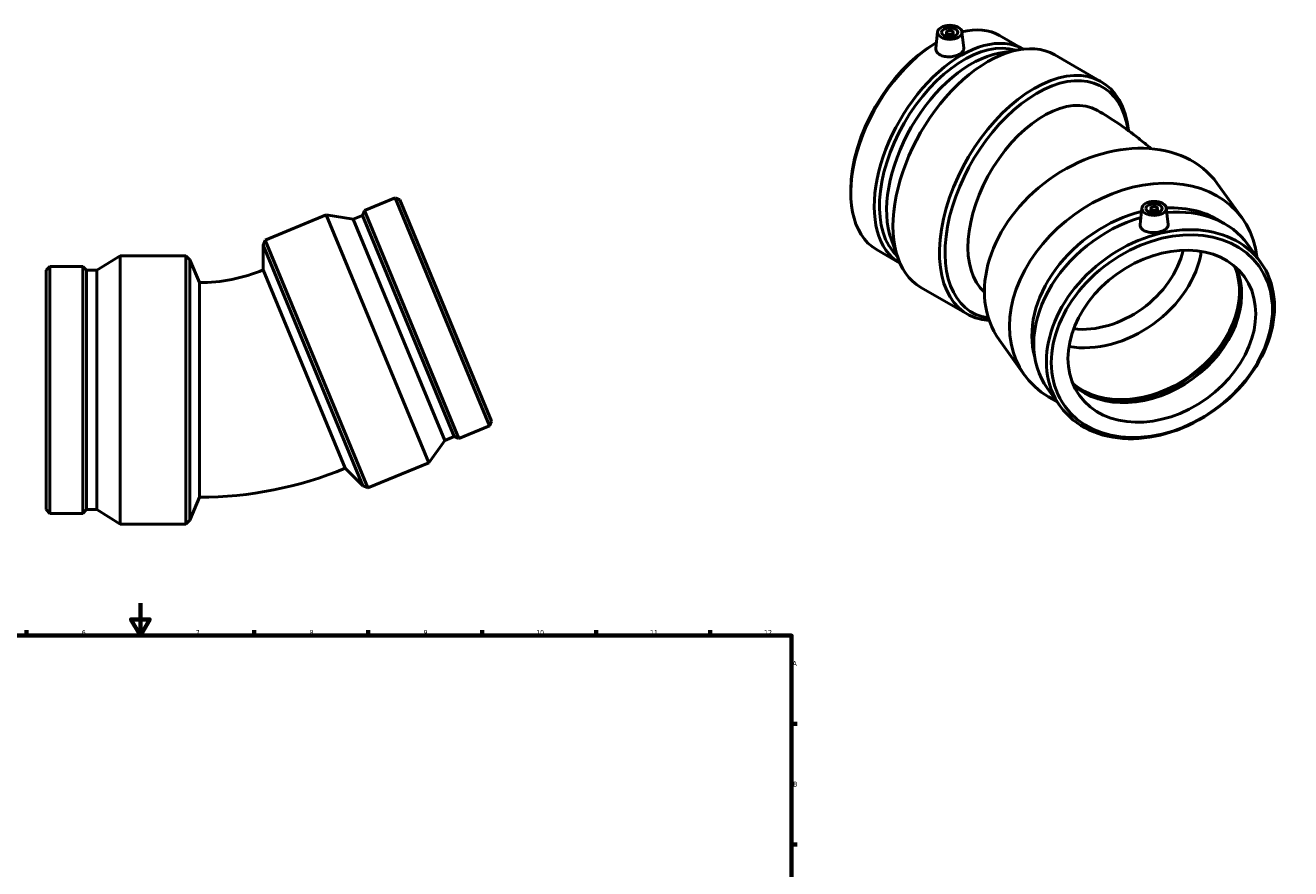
# Model space of a CAD drawing. Header units: millimetres. Extents: x -150 to 1128, y -138 to 965.
# Tile 5 of 5: x 350 to 1128, y 431 to 949. Entities that reach past the tile are written whole.
import ezdxf

# ---------------------------------------------------------------- set-up
doc = ezdxf.new("R2010")
doc.units = ezdxf.units.MM
doc.layers.add('Border (ANSI)', color=7, linetype='Continuous', lineweight=70)
doc.layers.add('Visible (ANSI)', color=7, linetype='Continuous', lineweight=50)
doc.styles.add('Note Text (ANSI)', font='tahoma.ttf')

# ---------------------------------------------------------------- blocks, each defined once
blk = doc.blocks.new('Borders Default Border')
at = {"layer": 'Border (ANSI)'}
for p, q in [((350.42, 574), (350.42, 577.45)), ((490.58, 574), (490.58, 577.45)), ((560.67, 574), (560.67, 577.45)), ((630.75, 574), (630.75, 577.45)), ((700.83, 574), (700.83, 577.45)), ((770.92, 574), (770.92, 577.45)), ((821, 519.75), (824.45, 519.75)), ((821, 445.5), (824.45, 445.5))]:
    blk.add_line(p, q, dxfattribs=at)
at = {"layer": 'Border (ANSI)', "flags": 128}
for points in [[(420.5, 594), (420.5, 574), (414.73, 584), (426.27, 584), (420.5, 574)], [(20, 20), (20, 574), (821, 574), (821, 20), (20, 20)]]:
    blk.add_lwpolyline(points, dxfattribs=at)
at = {"layer": 'Border (ANSI)', "attachment_point": 7, "style": 'Note Text (ANSI)'}
for s, insert, char_height in [('6', (384.49, 574.34), 3.05), ('7', (454.6, 574.4), 3.05), ('8', (524.63, 574.33), 3.05), ('9', (594.7, 574.34), 3.05), ('10', (663.96, 574.34), 3.048), ('11', (734.04, 574.4), 3.048), ('12', (804.13, 574.4), 3.048), ('A', (821.63, 555.35), 3.05), ('B', (821.99, 481.1), 3.05)]:
    blk.add_mtext(s, dxfattribs=dict(at, insert=insert, char_height=char_height))

msp = doc.modelspace()

# ---------------------------------------------------------------- linework, layer by layer
at = {"layer": 'Visible (ANSI)'}
for p, q in [((910.833, 945.301), (909.758, 935.273)), ((916.319, 945.035), (916.319, 942.396)), ((920.319, 945.035), (920.319, 942.396)), ((925.805, 945.301), (926.885, 935.224)), ((948.988, 943.015), (963.403, 934.714)), ((909.3, 938.243), (910.128, 938.723)), ((948.49, 932.145), (960.716, 934.319)), ((982.898, 931.103), (1011.482, 914.643)), ((1098.283, 830.58), (1082.813, 852.087)), ((577.208, 843.254), (558.373, 835.453)), ((577.208, 843.254), (635.299, 703.009)), ((580.183, 842.022), (577.208, 843.254)), ((580.183, 842.022), (636.531, 705.984)), ((857.442, 848.19), (857.442, 846.335)), ((534.679, 832.782), (497.332, 817.312)), ((534.679, 832.782), (597.822, 680.342)), ((551.381, 830.092), (534.679, 832.782)), ((557.141, 832.478), (558.373, 835.453)), ((558.373, 835.453), (616.465, 695.208)), ((1036.492, 837.003), (1035.401, 826.828)), ((1041.978, 836.737), (1041.978, 834.098)), ((1045.978, 836.737), (1045.978, 834.098)), ((1051.464, 837.003), (1052.559, 826.793)), ((557.141, 832.478), (551.381, 830.092)), ((551.381, 830.092), (607.729, 694.054)), ((557.141, 832.478), (613.49, 696.44)), ((496.024, 814.155), (497.332, 817.312)), ((497.332, 817.312), (560.475, 664.872)), ((882.387, 817.355), (886.642, 805.689)), ((496.024, 814.155), (557.318, 666.18)), ((496.024, 798.911), (496.024, 814.155)), ((873.235, 811.468), (887.65, 803.167)), ((1109.495, 803.69), (1101.694, 814.536)), ((393.706, 798.728), (408.107, 807.605)), ((408.107, 642.605), (408.107, 807.605)), ((408.107, 807.605), (448.531, 807.605)), ((448.531, 642.605), (448.531, 807.605)), ((450.948, 805.189), (448.531, 807.605)), ((450.948, 645.022), (450.948, 805.189)), ((456.781, 791.105), (450.948, 805.189)), ((362.531, 798.728), (364.808, 801.005)), ((362.531, 651.482), (362.531, 798.728)), ((364.808, 649.205), (364.808, 801.005)), ((364.808, 801.005), (385.194, 801.005)), ((385.194, 649.205), (385.194, 801.005)), ((387.471, 798.728), (385.194, 801.005)), ((387.471, 651.482), (387.471, 798.728)), ((387.471, 798.728), (393.706, 798.728)), ((393.706, 651.482), (393.706, 798.728)), ((546.538, 676.959), (496.024, 798.911)), ((456.781, 791.105), (456.781, 659.105)), ((900.558, 788.117), (929.142, 771.657)), ((964.335, 734.232), (948.865, 755.739)), ((986.263, 715.05), (978.461, 725.896)), ((635.299, 703.009), (616.465, 695.208)), ((636.531, 705.984), (635.299, 703.009)), ((607.729, 694.054), (597.822, 680.342)), ((613.49, 696.44), (607.729, 694.054)), ((613.49, 696.44), (616.465, 695.208)), ((597.822, 680.342), (560.475, 664.872)), ((546.538, 676.959), (557.318, 666.18)), ((557.318, 666.18), (560.475, 664.872)), ((456.781, 659.105), (450.948, 645.022)), ((362.531, 651.482), (364.808, 649.205)), ((364.808, 649.205), (385.194, 649.205)), ((387.471, 651.482), (385.194, 649.205)), ((387.471, 651.482), (393.706, 651.482)), ((393.706, 651.482), (408.107, 642.605)), ((408.107, 642.605), (448.531, 642.605)), ((450.948, 645.022), (448.531, 642.605))]:
    msp.add_line(p, q, dxfattribs=at)
for radius in [102.547, 234.547]:
    msp.add_arc((456.781, 893.652), radius, 270, 292.5, dxfattribs=at)
for centre, major_axis, ratio, start_param, end_param in [((925.526, 868.94), (37.877, 65.774), 0.5780931, 6.2830775, 9.4248857), ((911.111, 877.241), (37.877, 65.774), 0.5780931, 0, 0.5063415), ((911.111, 877.241), (-37.877, -65.774), 0.5780931, 3.9433972, 6.2831853), ((909.501, 878.169), (-36.74, -63.8), 0.5780931, 3.9289245, 5.4958534), ((927.136, 868.013), (36.74, 63.8), 0.5780931, 0.1273995, 3.0141931), ((941.728, 859.61), (41.17, 71.493), 0.5780931, 0, 3.1415927), ((931.545, 865.474), (-36.74, -63.8), 0.5780931, 3.5935338, 5.8312442), ((970.312, 843.15), (41.17, 71.493), 0.5780931, 5.6156599, 9.7127102), ((972.021, 842.166), (39.964, 69.399), 0.5780931, 5.6557849, 9.6509101), ((976.146, 839.79), (-32.936, -57.195), 0.5780931, 3.1415927, 6.1677937), ((1015.839, 803.913), (-66.974, -48.174), 0.7553151, 3.1415927, 6.2831853), ((1031.309, 782.406), (-66.974, -48.174), 0.7553151, 2.7388768, 6.6859011), ((1036.82, 774.744), (-59.768, -42.99), 0.7553151, 4.2230026, 6.0171452), ((1036.82, 774.744), (59.768, 42.99), 0.7553151, 0.2660401, 0.8561484), ((1040.077, 770.216), (61.616, 44.32), 0.7553151, 0, 0.9056508), ((1040.077, 770.216), (-61.616, -44.32), 0.7553151, 4.2748197, 6.2831853), ((1015.839, 803.913), (-50.738, -36.495), 0.7553151, 0.6397, 2.5018926), ((1012.682, 808.302), (-44.04, -31.678), 0.7553151, 0.701228, 2.4403647), ((1038.728, 772.092), (50.738, 36.495), 0.7553151, 3.3243951, 6.1003828), ((1040.077, 770.216), (50.738, 36.495), 0.7553151, 3.2995603, 6.1252177), ((1038.728, 772.092), (51.346, 36.933), 0.7553151, 3.4126061, 6.0121718)]:
    msp.add_ellipse(centre, major_axis=major_axis, ratio=ratio, start_param=start_param, end_param=end_param, dxfattribs=at)
for centre, major_axis, ratio in [((918.319, 945.035), (-7.5, 0), 0.5758617), ((918.319, 945.035), (-5, 0), 0.5758617), ((918.319, 945.035), (-2, 0), 0.5758617), ((1043.978, 836.737), (-7.5, 0), 0.5758617), ((1043.978, 836.737), (-5, 0), 0.5758617), ((1043.978, 836.737), (-2, 0), 0.5758617), ((1047.879, 759.37), (-61.616, -44.32), 0.7553151), ((1048.75, 758.159), (-59.768, -42.99), 0.7553151), ((1048.75, 758.159), (-50.738, -36.495), 0.7553151)]:
    msp.add_ellipse(centre, major_axis=major_axis, ratio=ratio, dxfattribs=at)
for points, knots in [([(926.884, 935.224), (926.895, 935.132), (926.899, 935.04), (926.894, 934.379), (926.675, 933.772), (925.794, 932.631), (925.133, 932.097), (923.609, 931.219), (922.645, 930.817), (920.533, 930.235), (919.386, 930.056), (917.233, 929.95), (916.083, 930.018), (913.966, 930.443), (913, 930.801), (911.474, 931.68), (910.815, 932.258), (909.945, 933.553), (909.735, 934.268), (909.74, 935.049), (909.746, 935.161), (909.759, 935.273)], [0.5957257, 0.5957257, 0.5957257, 0.5957257, 0.6473666, 0.6473666, 0.970677, 0.970677, 1.2939873, 1.2939873, 1.6172977, 1.6172977, 1.940608, 1.940608, 2.2642914, 2.2642914, 2.5879747, 2.5879747, 2.911658, 2.911658, 3.2353413, 3.2353413, 3.288613, 3.288613, 3.288613, 3.288613]), ([(1009.082, 896.985), (1013.497, 894.442), (1017.816, 891.756), (1026.237, 886.078), (1030.339, 883.087), (1036.932, 877.861), (1039.493, 875.719), (1041.996, 873.504)], [4.71238898, 4.71238898, 4.71238898, 4.71238898, 4.7909288, 4.7909288, 4.86946861, 4.86946861, 4.92104625, 4.92104625, 4.92104625, 4.92104625]), ([(1036.032, 824.549), (1035.619, 825.124), (1035.38, 825.804), (1035.384, 826.61), (1035.39, 826.719), (1035.402, 826.828)], [0, 0, 0, 0, 0.32368331, 0.32368331, 0.37416891, 0.37416891, 0.37416891, 0.37416891]), ([(1052.558, 826.793), (1052.569, 826.697), (1052.574, 826.602), (1052.57, 825.886), (1052.324, 825.281), (1051.492, 824.238), (1050.851, 823.729), (1049.229, 822.875), (1048.249, 822.529), (1046.258, 822.054), (1045.114, 821.894), (1042.826, 821.815), (1041.683, 821.898), (1039.69, 822.268), (1038.708, 822.58), (1037.085, 823.433), (1036.444, 823.975), (1036.032, 824.549)], [2.8621569, 2.8621569, 2.8621569, 2.8621569, 2.911658, 2.911658, 3.2353413, 3.2353413, 3.5586516, 3.5586516, 3.881962, 3.881962, 4.2052723, 4.2052723, 4.5285827, 4.5285827, 4.852266, 4.852266, 5.1759493, 5.1759493, 5.1759493, 5.1759493])]:
    msp.add_open_spline(points, degree=3, knots=knots, dxfattribs=at)

# ---------------------------------------------------------------- block references
msp.add_blockref('Borders Default Border', (0, 0))

doc.saveas('drawing.dxf')
